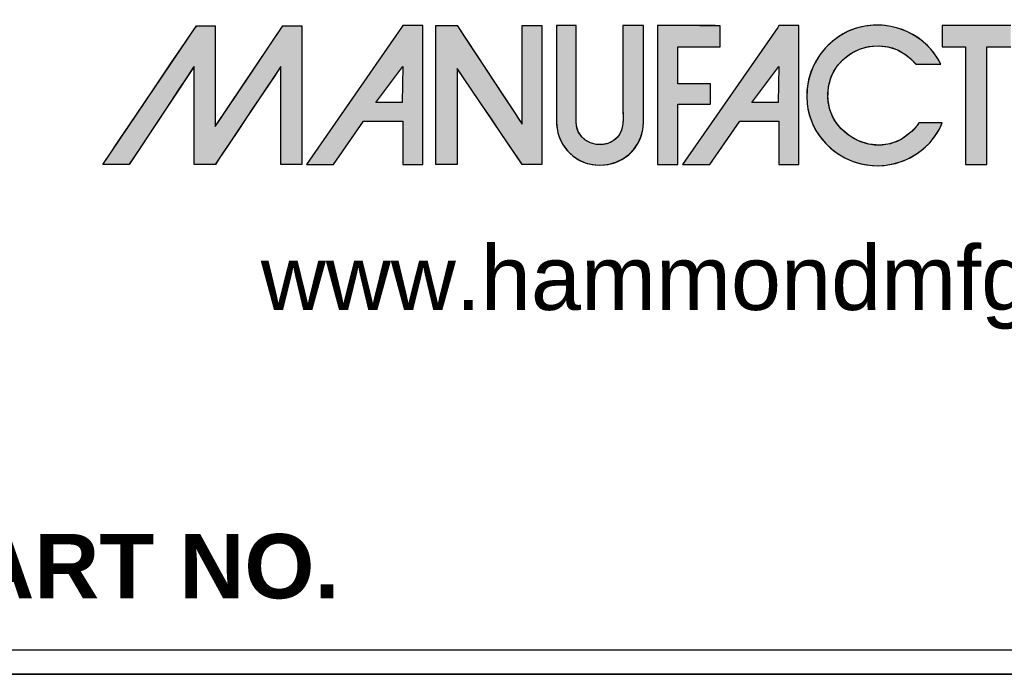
# Model space of a CAD drawing. Header units: inches. Extents: x 0 to 36.4, y -0.1 to 27.2.
# Tile 3 of 10: x 29.5 to 33.6, y -0.1 to 2.7. Entities that reach past the tile are written whole.
import ezdxf

# ---------------------------------------------------------------- set-up
doc = ezdxf.new("R2010")
doc.units = ezdxf.units.IN
doc.header["$MEASUREMENT"] = 0
doc.layers.add('Default', color=7, linetype='Continuous')

# ---------------------------------------------------------------- blocks, each defined once
blk = doc.blocks.new('block_2')
at = {"layer": 'Default', "linetype": 'Continuous'}
for points in [[(-0.8327, 0.0667), (-0.8327, 0.0841), (-0.8327, 0.1076), (-0.8327, 0.1345), (-0.8327, 0.1621), (-0.8327, 0.1875), (-0.8327, 0.2079), (-0.8327, 0.2206), (-0.8328, 0.2234), (-0.8344, 0.2234), (-0.8377, 0.2234), (-0.8421, 0.2234), (-0.8471, 0.2234), (-0.8522, 0.2234), (-0.857, 0.2234), (-0.8609, 0.2234), (-0.8647, 0.2195), (-0.8786, 0.1989), (-0.901, 0.1657), (-0.9282, 0.1254), (-0.9562, 0.0838), (-0.9813, 0.0466), (-0.9996, 0.0194), (-1.0073, 0.008), (-1.0057, 0.0079), (-1.0009, 0.0079), (-0.9941, 0.0079), (-0.9863, 0.0079), (-0.9785, 0.0079), (-0.9719, 0.0079), (-0.9676, 0.0079), (-0.9662, 0.0083), (-0.9595, 0.0184), (-0.9459, 0.0389), (-0.9281, 0.0659), (-0.9086, 0.0953), (-0.8901, 0.1233), (-0.8753, 0.1456), (-0.8668, 0.1584), (-0.8657, 0.1579), (-0.8657, 0.1442), (-0.8657, 0.1213), (-0.8657, 0.0931), (-0.8657, 0.0637), (-0.8657, 0.037), (-0.8657, 0.0172), (-0.8657, 0.0081), (-0.8646, 0.0079), (-0.8609, 0.0079), (-0.8555, 0.0079), (-0.8492, 0.0079), (-0.8429, 0.0079), (-0.8375, 0.0079), (-0.8338, 0.0079), (-0.8326, 0.0081), (-0.8265, 0.0172), (-0.8132, 0.037), (-0.7954, 0.0637), (-0.7758, 0.0931), (-0.7569, 0.1213), (-0.7416, 0.1442), (-0.7324, 0.1579), (-0.731, 0.1584), (-0.731, 0.1456), (-0.731, 0.1233), (-0.731, 0.0953), (-0.731, 0.0659), (-0.731, 0.0389), (-0.731, 0.0184), (-0.731, 0.0083), (-0.7301, 0.0079), (-0.7266, 0.0079), (-0.7214, 0.0079), (-0.7152, 0.0079), (-0.709, 0.0079), (-0.7035, 0.0079), (-0.6998, 0.0079), (-0.6985, 0.008), (-0.6985, 0.0194), (-0.6985, 0.0466), (-0.6985, 0.0838), (-0.6985, 0.1254), (-0.6985, 0.1657), (-0.6985, 0.1989), (-0.6985, 0.2195), (-0.6987, 0.2234), (-0.701, 0.2234), (-0.7052, 0.2234), (-0.7105, 0.2234), (-0.7162, 0.2234), (-0.7215, 0.2234), (-0.7256, 0.2234), (-0.7277, 0.2234), (-0.7302, 0.2199), (-0.7408, 0.204), (-0.7574, 0.1793), (-0.7771, 0.1498), (-0.7973, 0.1196), (-0.8151, 0.093), (-0.8278, 0.0739)], [(-0.4903, 0.2235), (-0.4903, 0.2089), (-0.4903, 0.1943), (-0.4903, 0.1798), (-0.4903, 0.1652), (-0.4903, 0.1506), (-0.4903, 0.1361), (-0.4903, 0.1215), (-0.4903, 0.1069), (-0.4903, 0.0924), (-0.4903, 0.0828), (-0.4903, 0.0721), (-0.4903, 0.0602), (-0.4903, 0.048), (-0.4903, 0.0362), (-0.4903, 0.0256), (-0.4903, 0.0168), (-0.4903, 0.0107), (-0.4903, 0.008), (-0.4895, 0.0079), (-0.4868, 0.0079), (-0.4827, 0.0079), (-0.4777, 0.0079), (-0.4723, 0.0079), (-0.467, 0.0079), (-0.4624, 0.0079), (-0.459, 0.0079), (-0.4573, 0.0079), (-0.4572, 0.0106), (-0.4572, 0.022), (-0.4572, 0.0401), (-0.4572, 0.0625), (-0.4572, 0.0869), (-0.4572, 0.1108), (-0.4572, 0.1319), (-0.4572, 0.1478), (-0.4572, 0.1562), (-0.4558, 0.1548), (-0.4486, 0.1441), (-0.4367, 0.1266), (-0.4218, 0.1044), (-0.4054, 0.0802), (-0.3891, 0.0561), (-0.3746, 0.0346), (-0.3635, 0.0182), (-0.3573, 0.009), (-0.3562, 0.0079), (-0.3542, 0.0079), (-0.3507, 0.0079), (-0.3463, 0.0079), (-0.3414, 0.0079), (-0.3364, 0.0079), (-0.332, 0.0079), (-0.3285, 0.0079), (-0.3265, 0.0079), (-0.3262, 0.0095), (-0.3262, 0.0227), (-0.3262, 0.0466), (-0.3262, 0.0777), (-0.3262, 0.1125), (-0.3262, 0.1476), (-0.3262, 0.1796), (-0.3262, 0.205), (-0.3262, 0.2204), (-0.3263, 0.2235), (-0.328, 0.2235), (-0.3313, 0.2235), (-0.3356, 0.2235), (-0.3404, 0.2235), (-0.3454, 0.2235), (-0.35, 0.2235), (-0.3537, 0.2235), (-0.356, 0.2235), (-0.3566, 0.2231), (-0.3566, 0.2153), (-0.3566, 0.1995), (-0.3566, 0.1782), (-0.3566, 0.1538), (-0.3566, 0.1287), (-0.3566, 0.1054), (-0.3566, 0.0863), (-0.3566, 0.0739), (-0.3567, 0.0705), (-0.3612, 0.0774), (-0.3712, 0.0926), (-0.3849, 0.1135), (-0.4009, 0.1377), (-0.4174, 0.1629), (-0.4329, 0.1865), (-0.4458, 0.206), (-0.4544, 0.2192), (-0.4572, 0.2235), (-0.4585, 0.2235), (-0.4617, 0.2235), (-0.4661, 0.2235), (-0.4713, 0.2235), (-0.4767, 0.2235), (-0.4819, 0.2235), (-0.4862, 0.2235), (-0.4892, 0.2235)], [(-0.2365, 0.0069), (-0.2231, 0.0081), (-0.211, 0.0113), (-0.2002, 0.0165), (-0.1909, 0.0233), (-0.1831, 0.0315), (-0.1769, 0.0407), (-0.1723, 0.0508), (-0.1694, 0.0615), (-0.1683, 0.0725), (-0.1683, 0.0777), (-0.1683, 0.0905), (-0.1683, 0.1097), (-0.1683, 0.1328), (-0.1683, 0.1575), (-0.1683, 0.1812), (-0.1683, 0.2017), (-0.1683, 0.2165), (-0.1683, 0.2233), (-0.169, 0.2235), (-0.1716, 0.2235), (-0.1756, 0.2235), (-0.1805, 0.2235), (-0.1857, 0.2235), (-0.1908, 0.2235), (-0.1953, 0.2235), (-0.1986, 0.2235), (-0.2002, 0.2235), (-0.2003, 0.2135), (-0.2003, 0.1998), (-0.2003, 0.186), (-0.2003, 0.1723), (-0.2003, 0.1586), (-0.2003, 0.1448), (-0.2003, 0.1311), (-0.2003, 0.1174), (-0.2003, 0.1037), (-0.2002, 0.0951), (-0.2001, 0.0892), (-0.2, 0.0831), (-0.2, 0.0771), (-0.2005, 0.071), (-0.2014, 0.0652), (-0.2031, 0.0596), (-0.2056, 0.0544), (-0.2091, 0.0498), (-0.2153, 0.0446), (-0.2237, 0.0406), (-0.2326, 0.0388), (-0.2416, 0.0391), (-0.2503, 0.0415), (-0.2581, 0.0456), (-0.2647, 0.0516), (-0.2696, 0.0591), (-0.2723, 0.068), (-0.2727, 0.0746), (-0.2727, 0.0838), (-0.2727, 0.1004), (-0.2727, 0.122), (-0.2727, 0.1462), (-0.2727, 0.1707), (-0.2727, 0.1929), (-0.2727, 0.2106), (-0.2727, 0.2214), (-0.2728, 0.2235), (-0.2745, 0.2235), (-0.2778, 0.2235), (-0.2821, 0.2235), (-0.287, 0.2235), (-0.292, 0.2235), (-0.2965, 0.2235), (-0.3002, 0.2235), (-0.3026, 0.2235), (-0.3031, 0.2201), (-0.3031, 0.2078), (-0.3031, 0.1955), (-0.3031, 0.1831), (-0.3031, 0.1708), (-0.3031, 0.1585), (-0.3031, 0.1462), (-0.3031, 0.1339), (-0.3031, 0.1215), (-0.3031, 0.1106), (-0.3031, 0.106), (-0.3032, 0.1014), (-0.3033, 0.0968), (-0.3033, 0.0922), (-0.3034, 0.0876), (-0.3034, 0.083), (-0.3033, 0.0784), (-0.3032, 0.0738), (-0.3029, 0.0686), (-0.3011, 0.0573), (-0.2975, 0.0468), (-0.2923, 0.0372), (-0.2856, 0.0286), (-0.2777, 0.0212), (-0.2686, 0.0152), (-0.2586, 0.0107), (-0.2479, 0.0079)], [(-0.1463, 0.2235), (-0.1463, 0.2174), (-0.1463, 0.2011), (-0.1463, 0.1769), (-0.1463, 0.1476), (-0.1463, 0.1157), (-0.1463, 0.0838), (-0.1463, 0.0545), (-0.1463, 0.0304), (-0.1463, 0.014), (-0.1463, 0.0079), (-0.1454, 0.0079), (-0.143, 0.0079), (-0.1395, 0.0079), (-0.1352, 0.0079), (-0.1305, 0.0079), (-0.1259, 0.0079), (-0.1216, 0.0079), (-0.1181, 0.0079), (-0.1157, 0.0079), (-0.1148, 0.0079), (-0.1148, 0.0106), (-0.1148, 0.0177), (-0.1148, 0.0282), (-0.1148, 0.041), (-0.1148, 0.0549), (-0.1148, 0.0688), (-0.1148, 0.0815), (-0.1148, 0.092), (-0.1148, 0.0992), (-0.1148, 0.1018), (-0.1134, 0.1018), (-0.1096, 0.1018), (-0.1039, 0.1018), (-0.0971, 0.1018), (-0.0896, 0.1018), (-0.0822, 0.1018), (-0.0753, 0.1018), (-0.0697, 0.1018), (-0.0659, 0.1018), (-0.0645, 0.1018), (-0.0645, 0.1027), (-0.0645, 0.1051), (-0.0645, 0.1086), (-0.0645, 0.1129), (-0.0645, 0.1175), (-0.0645, 0.1222), (-0.0645, 0.1265), (-0.0645, 0.13), (-0.0645, 0.1324), (-0.0645, 0.1333), (-0.0659, 0.1333), (-0.0697, 0.1333), (-0.0753, 0.1333), (-0.0822, 0.1333), (-0.0896, 0.1333), (-0.0971, 0.1333), (-0.1039, 0.1333), (-0.1096, 0.1333), (-0.1134, 0.1333), (-0.1148, 0.1333), (-0.1148, 0.1349), (-0.1148, 0.1392), (-0.1148, 0.1456), (-0.1148, 0.1534), (-0.1148, 0.1618), (-0.1148, 0.1703), (-0.1148, 0.1781), (-0.1148, 0.1845), (-0.1148, 0.1888), (-0.1148, 0.1904), (-0.113, 0.1904), (-0.108, 0.1904), (-0.1006, 0.1904), (-0.0917, 0.1904), (-0.082, 0.1904), (-0.0723, 0.1904), (-0.0634, 0.1904), (-0.0561, 0.1904), (-0.0511, 0.1904), (-0.0493, 0.1904), (-0.0493, 0.1913), (-0.0493, 0.1939), (-0.0493, 0.1976), (-0.0493, 0.202), (-0.0493, 0.2069), (-0.0493, 0.2118), (-0.0493, 0.2163), (-0.0493, 0.22), (-0.0493, 0.2225), (-0.0493, 0.2234), (-0.0513, 0.2234), (-0.057, 0.2235), (-0.0656, 0.2235), (-0.0763, 0.2235), (-0.0886, 0.2235), (-0.1015, 0.2235), (-0.1145, 0.2235), (-0.1268, 0.2235), (-0.1376, 0.2235)], [(0.2468, 0.0581), (0.2314, 0.0469), (0.215, 0.0402), (0.1981, 0.0379), (0.1813, 0.0394), (0.1653, 0.0445), (0.1507, 0.0528), (0.138, 0.0639), (0.1278, 0.0774), (0.1209, 0.093), (0.1177, 0.1104), (0.1188, 0.1291), (0.1237, 0.1455), (0.1314, 0.1594), (0.1415, 0.1711), (0.1536, 0.1803), (0.1671, 0.187), (0.1816, 0.191), (0.1966, 0.1922), (0.2116, 0.1905), (0.2261, 0.1858), (0.2397, 0.1779), (0.2519, 0.1666), (0.2549, 0.1637), (0.257, 0.1637), (0.2604, 0.1637), (0.2647, 0.1637), (0.2697, 0.1637), (0.2749, 0.1637), (0.2801, 0.1637), (0.2848, 0.1637), (0.2888, 0.1637), (0.2916, 0.1637), (0.2931, 0.1637), (0.2888, 0.1716), (0.2812, 0.1826), (0.2724, 0.1924), (0.2625, 0.201), (0.2517, 0.2084), (0.2402, 0.2144), (0.2279, 0.2191), (0.2153, 0.2223), (0.2022, 0.2241), (0.189, 0.2242), (0.1757, 0.2228), (0.1619, 0.2195), (0.1484, 0.2142), (0.1359, 0.2073), (0.1245, 0.1988), (0.1143, 0.189), (0.1054, 0.178), (0.098, 0.166), (0.0921, 0.1531), (0.0879, 0.1395), (0.0855, 0.1254), (0.085, 0.1109), (0.0863, 0.097), (0.0891, 0.0844), (0.0934, 0.0724), (0.0992, 0.0609), (0.1063, 0.0503), (0.1145, 0.0406), (0.1239, 0.0318), (0.1342, 0.0241), (0.1452, 0.0177), (0.157, 0.0125), (0.1694, 0.0089), (0.1823, 0.0067), (0.1955, 0.006), (0.2085, 0.0069), (0.2213, 0.0093), (0.2336, 0.0131), (0.2453, 0.0183), (0.2564, 0.0249), (0.2666, 0.0327), (0.2758, 0.0417), (0.284, 0.0518), (0.2908, 0.063), (0.2952, 0.0724), (0.294, 0.0724), (0.2915, 0.0724), (0.2879, 0.0724), (0.2836, 0.0724), (0.2788, 0.0724), (0.2739, 0.0724), (0.2693, 0.0724), (0.2651, 0.0724), (0.2618, 0.0724), (0.2597, 0.0724), (0.259, 0.0723), (0.258, 0.0709), (0.257, 0.0695), (0.256, 0.0681), (0.2549, 0.0668), (0.2538, 0.0655), (0.2527, 0.0642), (0.2516, 0.0629), (0.2504, 0.0617), (0.2493, 0.0605), (0.2481, 0.0593)], [(0.2953, 0.1904), (0.2961, 0.1904), (0.2984, 0.1904), (0.3017, 0.1904), (0.3059, 0.1904), (0.3106, 0.1904), (0.3155, 0.1904), (0.3202, 0.1904), (0.3245, 0.1904), (0.328, 0.1904), (0.3304, 0.1904), (0.3314, 0.1904), (0.3314, 0.1871), (0.3314, 0.1764), (0.3314, 0.1598), (0.3314, 0.139), (0.3314, 0.1155), (0.3314, 0.091), (0.3314, 0.067), (0.3314, 0.0451), (0.3314, 0.0269), (0.3314, 0.0141), (0.3314, 0.0082), (0.3319, 0.0079), (0.3337, 0.0079), (0.3366, 0.0079), (0.3403, 0.0079), (0.3445, 0.0079), (0.3489, 0.0079), (0.3533, 0.0079), (0.3573, 0.0079), (0.3607, 0.0079), (0.3632, 0.0079), (0.3644, 0.0079), (0.3645, 0.0098), (0.3645, 0.019), (0.3645, 0.0344), (0.3645, 0.0544), (0.3645, 0.0775), (0.3645, 0.1019), (0.3645, 0.1262), (0.3645, 0.1487), (0.3645, 0.1678), (0.3645, 0.182), (0.3645, 0.1896), (0.3648, 0.1904), (0.3665, 0.1904), (0.3695, 0.1904), (0.3735, 0.1904), (0.3781, 0.1904), (0.3831, 0.1904), (0.3881, 0.1904), (0.3927, 0.1904), (0.3967, 0.1904), (0.3997, 0.1904), (0.4014, 0.1904), (0.4017, 0.1906), (0.4017, 0.1919), (0.4017, 0.1945), (0.4017, 0.198), (0.4017, 0.2021), (0.4017, 0.2064), (0.4017, 0.2109), (0.4017, 0.215), (0.4017, 0.2187), (0.4017, 0.2215), (0.4017, 0.2231), (0.3994, 0.2235), (0.3925, 0.2235), (0.3855, 0.2235), (0.3786, 0.2235), (0.3717, 0.2235), (0.3647, 0.2235), (0.3578, 0.2235), (0.3509, 0.2235), (0.3439, 0.2235), (0.337, 0.2235), (0.3301, 0.2235), (0.3241, 0.2235), (0.3215, 0.2235), (0.3188, 0.2235), (0.3162, 0.2235), (0.3135, 0.2235), (0.3109, 0.2235), (0.3083, 0.2235), (0.3056, 0.2235), (0.303, 0.2235), (0.3004, 0.2235), (0.2977, 0.2235), (0.2954, 0.2235), (0.2953, 0.2226), (0.2953, 0.2206), (0.2953, 0.2177), (0.2952, 0.2141), (0.2952, 0.21), (0.2952, 0.2058), (0.2952, 0.2016), (0.2952, 0.1977), (0.2953, 0.1944), (0.2953, 0.1919)]]:
    blk.add_hatch(color=7, dxfattribs=at).paths.add_polyline_path(points)
h = blk.add_hatch(color=7, dxfattribs=at)
h.paths.add_polyline_path([(-0.5436, 0.2206), (-0.6911, 0.0079), (-0.6492, 0.0079), (-0.6025, 0.0751), (-0.5417, 0.0751), (-0.5417, 0.0079), (-0.5107, 0.0079), (-0.5107, 0.2235), (-0.5417, 0.2235)])
h.paths.add_polyline_path([(-0.5836, 0.1039), (-0.5427, 0.1039), (-0.5417, 0.16)])
h = blk.add_hatch(color=7, dxfattribs=at)
h.paths.add_polyline_path([(0.042, 0.2235), (0.04, 0.2206), (-0.1075, 0.0079), (-0.0655, 0.0079), (-0.0189, 0.0751), (0.042, 0.0751), (0.042, 0.0079), (0.0729, 0.0079), (0.0729, 0.2235)])
h.paths.add_polyline_path([(0.0409, 0.1039), (0.042, 0.16), (0, 0.1039)])
at = {"layer": 'Default', "color": 7, "linetype": 'Continuous'}
for p, q in [((-0.5436, 0.2206), (-0.6911, 0.0079)), ((-0.5417, 0.2235), (-0.5436, 0.2206)), ((-0.5107, 0.2235), (-0.5417, 0.2235)), ((-0.5107, 0.0079), (-0.5107, 0.2235)), ((0.04, 0.2206), (-0.1075, 0.0079)), ((0.042, 0.2235), (0.04, 0.2206)), ((0.0729, 0.2235), (0.042, 0.2235)), ((0.0729, 0.0079), (0.0729, 0.2235)), ((-0.5836, 0.1039), (-0.5417, 0.16)), ((-0.5417, 0.16), (-0.5427, 0.1039)), ((0, 0.1039), (0.042, 0.16)), ((0.042, 0.16), (0.0409, 0.1039)), ((-0.5427, 0.1039), (-0.5836, 0.1039)), ((0.0409, 0.1039), (0, 0.1039)), ((-0.6492, 0.0079), (-0.6025, 0.0751)), ((-0.6025, 0.0751), (-0.5417, 0.0751)), ((-0.5417, 0.0751), (-0.5417, 0.0079)), ((-0.0655, 0.0079), (-0.0189, 0.0751)), ((-0.0189, 0.0751), (0.042, 0.0751)), ((0.042, 0.0751), (0.042, 0.0079)), ((-0.6911, 0.0079), (-0.6492, 0.0079)), ((-0.5417, 0.0079), (-0.5107, 0.0079)), ((-0.1075, 0.0079), (-0.0655, 0.0079)), ((0.042, 0.0079), (0.0729, 0.0079))]:
    blk.add_line(p, q, dxfattribs=at)
for points in [[(-0.8327, 0.0667), (-0.8278, 0.0739), (-0.8151, 0.093), (-0.7973, 0.1196), (-0.7771, 0.1498), (-0.7574, 0.1793), (-0.7408, 0.204), (-0.7302, 0.2199), (-0.7277, 0.2234), (-0.7256, 0.2234), (-0.7215, 0.2234), (-0.7162, 0.2234), (-0.7105, 0.2234), (-0.7052, 0.2234), (-0.701, 0.2234), (-0.6987, 0.2234), (-0.6985, 0.2195), (-0.6985, 0.1989), (-0.6985, 0.1657), (-0.6985, 0.1254), (-0.6985, 0.0838), (-0.6985, 0.0466), (-0.6985, 0.0194), (-0.6985, 0.008), (-0.6998, 0.0079), (-0.7035, 0.0079), (-0.709, 0.0079), (-0.7152, 0.0079), (-0.7214, 0.0079), (-0.7266, 0.0079), (-0.7301, 0.0079), (-0.731, 0.0083), (-0.731, 0.0184), (-0.731, 0.0389), (-0.731, 0.0659), (-0.731, 0.0953), (-0.731, 0.1233), (-0.731, 0.1456), (-0.731, 0.1584), (-0.7324, 0.1579), (-0.7416, 0.1442), (-0.7569, 0.1213), (-0.7758, 0.0931), (-0.7954, 0.0637), (-0.8132, 0.037), (-0.8265, 0.0172), (-0.8326, 0.0081), (-0.8338, 0.0079), (-0.8375, 0.0079), (-0.8429, 0.0079), (-0.8492, 0.0079), (-0.8555, 0.0079), (-0.8609, 0.0079), (-0.8646, 0.0079), (-0.8657, 0.0081), (-0.8657, 0.0172), (-0.8657, 0.037), (-0.8657, 0.0637), (-0.8657, 0.0931), (-0.8657, 0.1213), (-0.8657, 0.1442), (-0.8657, 0.1579), (-0.8668, 0.1584), (-0.8753, 0.1456), (-0.8901, 0.1233), (-0.9086, 0.0953), (-0.9281, 0.0659), (-0.9459, 0.0389), (-0.9595, 0.0184), (-0.9662, 0.0083), (-0.9676, 0.0079), (-0.9719, 0.0079), (-0.9785, 0.0079), (-0.9863, 0.0079), (-0.9941, 0.0079), (-1.0009, 0.0079), (-1.0057, 0.0079), (-1.0073, 0.008), (-0.9996, 0.0194), (-0.9813, 0.0466), (-0.9562, 0.0838), (-0.9282, 0.1254), (-0.901, 0.1657), (-0.8786, 0.1989), (-0.8647, 0.2195), (-0.8609, 0.2234), (-0.857, 0.2234), (-0.8522, 0.2234), (-0.8471, 0.2234), (-0.8421, 0.2234), (-0.8377, 0.2234), (-0.8344, 0.2234), (-0.8328, 0.2234), (-0.8327, 0.2206), (-0.8327, 0.2079), (-0.8327, 0.1875), (-0.8327, 0.1621), (-0.8327, 0.1345), (-0.8327, 0.1076), (-0.8327, 0.0841), (-0.8327, 0.0667)], [(-0.4903, 0.2235), (-0.4892, 0.2235), (-0.4862, 0.2235), (-0.4819, 0.2235), (-0.4767, 0.2235), (-0.4713, 0.2235), (-0.4661, 0.2235), (-0.4617, 0.2235), (-0.4585, 0.2235), (-0.4572, 0.2235), (-0.4544, 0.2192), (-0.4458, 0.206), (-0.4329, 0.1865), (-0.4174, 0.1629), (-0.4009, 0.1377), (-0.3849, 0.1135), (-0.3712, 0.0926), (-0.3612, 0.0774), (-0.3567, 0.0705), (-0.3566, 0.0739), (-0.3566, 0.0863), (-0.3566, 0.1054), (-0.3566, 0.1287), (-0.3566, 0.1538), (-0.3566, 0.1782), (-0.3566, 0.1995), (-0.3566, 0.2153), (-0.3566, 0.2231), (-0.356, 0.2235), (-0.3537, 0.2235), (-0.35, 0.2235), (-0.3454, 0.2235), (-0.3404, 0.2235), (-0.3356, 0.2235), (-0.3313, 0.2235), (-0.328, 0.2235), (-0.3263, 0.2235), (-0.3262, 0.2204), (-0.3262, 0.205), (-0.3262, 0.1796), (-0.3262, 0.1476), (-0.3262, 0.1125), (-0.3262, 0.0777), (-0.3262, 0.0466), (-0.3262, 0.0227), (-0.3262, 0.0095), (-0.3265, 0.0079), (-0.3285, 0.0079), (-0.332, 0.0079), (-0.3364, 0.0079), (-0.3414, 0.0079), (-0.3463, 0.0079), (-0.3507, 0.0079), (-0.3542, 0.0079), (-0.3562, 0.0079), (-0.3573, 0.009), (-0.3635, 0.0182), (-0.3746, 0.0346), (-0.3891, 0.0561), (-0.4054, 0.0802), (-0.4218, 0.1044), (-0.4367, 0.1266), (-0.4486, 0.1441), (-0.4558, 0.1548), (-0.4572, 0.1562), (-0.4572, 0.1478), (-0.4572, 0.1319), (-0.4572, 0.1108), (-0.4572, 0.0869), (-0.4572, 0.0625), (-0.4572, 0.0401), (-0.4572, 0.022), (-0.4572, 0.0106), (-0.4573, 0.0079), (-0.459, 0.0079), (-0.4624, 0.0079), (-0.467, 0.0079), (-0.4723, 0.0079), (-0.4777, 0.0079), (-0.4827, 0.0079), (-0.4868, 0.0079), (-0.4895, 0.0079), (-0.4903, 0.008), (-0.4903, 0.0107), (-0.4903, 0.0168), (-0.4903, 0.0256), (-0.4903, 0.0362), (-0.4903, 0.048), (-0.4903, 0.0602), (-0.4903, 0.0721), (-0.4903, 0.0828), (-0.4903, 0.0924), (-0.4903, 0.1069), (-0.4903, 0.1215), (-0.4903, 0.1361), (-0.4903, 0.1506), (-0.4903, 0.1652), (-0.4903, 0.1798), (-0.4903, 0.1943), (-0.4903, 0.2089), (-0.4903, 0.2235)], [(-0.2365, 0.0069), (-0.2231, 0.0081), (-0.211, 0.0113), (-0.2002, 0.0165), (-0.1909, 0.0233), (-0.1831, 0.0315), (-0.1769, 0.0407), (-0.1723, 0.0508), (-0.1694, 0.0615), (-0.1683, 0.0725), (-0.1683, 0.0777), (-0.1683, 0.0905), (-0.1683, 0.1097), (-0.1683, 0.1328), (-0.1683, 0.1575), (-0.1683, 0.1812), (-0.1683, 0.2017), (-0.1683, 0.2165), (-0.1683, 0.2233), (-0.169, 0.2235), (-0.1716, 0.2235), (-0.1756, 0.2235), (-0.1805, 0.2235), (-0.1857, 0.2235), (-0.1908, 0.2235), (-0.1953, 0.2235), (-0.1986, 0.2235), (-0.2002, 0.2235), (-0.2003, 0.2135), (-0.2003, 0.1998), (-0.2003, 0.186), (-0.2003, 0.1723), (-0.2003, 0.1586), (-0.2003, 0.1448), (-0.2003, 0.1311), (-0.2003, 0.1174), (-0.2003, 0.1037), (-0.2002, 0.0951), (-0.2001, 0.0892), (-0.2, 0.0831), (-0.2, 0.0771), (-0.2005, 0.071), (-0.2014, 0.0652), (-0.2031, 0.0596), (-0.2056, 0.0544), (-0.2091, 0.0498), (-0.2153, 0.0446), (-0.2237, 0.0406), (-0.2326, 0.0388), (-0.2416, 0.0391), (-0.2503, 0.0415), (-0.2581, 0.0456), (-0.2647, 0.0516), (-0.2696, 0.0591), (-0.2723, 0.068), (-0.2727, 0.0746), (-0.2727, 0.0838), (-0.2727, 0.1004), (-0.2727, 0.122), (-0.2727, 0.1462), (-0.2727, 0.1707), (-0.2727, 0.1929), (-0.2727, 0.2106), (-0.2727, 0.2214), (-0.2728, 0.2235), (-0.2745, 0.2235), (-0.2778, 0.2235), (-0.2821, 0.2235), (-0.287, 0.2235), (-0.292, 0.2235), (-0.2965, 0.2235), (-0.3002, 0.2235), (-0.3026, 0.2235), (-0.3031, 0.2201), (-0.3031, 0.2078), (-0.3031, 0.1955), (-0.3031, 0.1831), (-0.3031, 0.1708), (-0.3031, 0.1585), (-0.3031, 0.1462), (-0.3031, 0.1339), (-0.3031, 0.1215), (-0.3031, 0.1106), (-0.3031, 0.106), (-0.3032, 0.1014), (-0.3033, 0.0968), (-0.3033, 0.0922), (-0.3034, 0.0876), (-0.3034, 0.083), (-0.3033, 0.0784), (-0.3032, 0.0738), (-0.3029, 0.0686), (-0.3011, 0.0573), (-0.2975, 0.0468), (-0.2923, 0.0372), (-0.2856, 0.0286), (-0.2777, 0.0212), (-0.2686, 0.0152), (-0.2586, 0.0107), (-0.2479, 0.0079), (-0.2365, 0.0069)], [(-0.1463, 0.2235), (-0.1463, 0.2174), (-0.1463, 0.2011), (-0.1463, 0.1769), (-0.1463, 0.1476), (-0.1463, 0.1157), (-0.1463, 0.0838), (-0.1463, 0.0545), (-0.1463, 0.0304), (-0.1463, 0.014), (-0.1463, 0.0079), (-0.1454, 0.0079), (-0.143, 0.0079), (-0.1395, 0.0079), (-0.1352, 0.0079), (-0.1305, 0.0079), (-0.1259, 0.0079), (-0.1216, 0.0079), (-0.1181, 0.0079), (-0.1157, 0.0079), (-0.1148, 0.0079), (-0.1148, 0.0106), (-0.1148, 0.0177), (-0.1148, 0.0282), (-0.1148, 0.041), (-0.1148, 0.0549), (-0.1148, 0.0688), (-0.1148, 0.0815), (-0.1148, 0.092), (-0.1148, 0.0992), (-0.1148, 0.1018), (-0.1134, 0.1018), (-0.1096, 0.1018), (-0.1039, 0.1018), (-0.0971, 0.1018), (-0.0896, 0.1018), (-0.0822, 0.1018), (-0.0753, 0.1018), (-0.0697, 0.1018), (-0.0659, 0.1018), (-0.0645, 0.1018), (-0.0645, 0.1027), (-0.0645, 0.1051), (-0.0645, 0.1086), (-0.0645, 0.1129), (-0.0645, 0.1175), (-0.0645, 0.1222), (-0.0645, 0.1265), (-0.0645, 0.13), (-0.0645, 0.1324), (-0.0645, 0.1333), (-0.0659, 0.1333), (-0.0697, 0.1333), (-0.0753, 0.1333), (-0.0822, 0.1333), (-0.0896, 0.1333), (-0.0971, 0.1333), (-0.1039, 0.1333), (-0.1096, 0.1333), (-0.1134, 0.1333), (-0.1148, 0.1333), (-0.1148, 0.1349), (-0.1148, 0.1392), (-0.1148, 0.1456), (-0.1148, 0.1534), (-0.1148, 0.1618), (-0.1148, 0.1703), (-0.1148, 0.1781), (-0.1148, 0.1845), (-0.1148, 0.1888), (-0.1148, 0.1904), (-0.113, 0.1904), (-0.108, 0.1904), (-0.1006, 0.1904), (-0.0917, 0.1904), (-0.082, 0.1904), (-0.0723, 0.1904), (-0.0634, 0.1904), (-0.0561, 0.1904), (-0.0511, 0.1904), (-0.0493, 0.1904), (-0.0493, 0.1913), (-0.0493, 0.1939), (-0.0493, 0.1976), (-0.0493, 0.202), (-0.0493, 0.2069), (-0.0493, 0.2118), (-0.0493, 0.2163), (-0.0493, 0.22), (-0.0493, 0.2225), (-0.0493, 0.2234), (-0.0513, 0.2234), (-0.057, 0.2235), (-0.0656, 0.2235), (-0.0763, 0.2235), (-0.0886, 0.2235), (-0.1015, 0.2235), (-0.1145, 0.2235), (-0.1268, 0.2235), (-0.1376, 0.2235), (-0.1463, 0.2235)], [(0.2468, 0.0581), (0.2314, 0.0469), (0.215, 0.0402), (0.1981, 0.0379), (0.1813, 0.0394), (0.1653, 0.0445), (0.1507, 0.0528), (0.138, 0.0639), (0.1278, 0.0774), (0.1209, 0.093), (0.1177, 0.1104), (0.1188, 0.1291), (0.1237, 0.1455), (0.1314, 0.1594), (0.1415, 0.1711), (0.1536, 0.1803), (0.1671, 0.187), (0.1816, 0.191), (0.1966, 0.1922), (0.2116, 0.1905), (0.2261, 0.1858), (0.2397, 0.1779), (0.2519, 0.1666), (0.2549, 0.1637), (0.257, 0.1637), (0.2604, 0.1637), (0.2647, 0.1637), (0.2697, 0.1637), (0.2749, 0.1637), (0.2801, 0.1637), (0.2848, 0.1637), (0.2888, 0.1637), (0.2916, 0.1637), (0.2931, 0.1637), (0.2888, 0.1716), (0.2812, 0.1826), (0.2724, 0.1924), (0.2625, 0.201), (0.2517, 0.2084), (0.2402, 0.2144), (0.2279, 0.2191), (0.2153, 0.2223), (0.2022, 0.2241), (0.189, 0.2242), (0.1757, 0.2228), (0.1619, 0.2195), (0.1484, 0.2142), (0.1359, 0.2073), (0.1245, 0.1988), (0.1143, 0.189), (0.1054, 0.178), (0.098, 0.166), (0.0921, 0.1531), (0.0879, 0.1395), (0.0855, 0.1254), (0.085, 0.1109), (0.0863, 0.097), (0.0891, 0.0844), (0.0934, 0.0724), (0.0992, 0.0609), (0.1063, 0.0503), (0.1145, 0.0406), (0.1239, 0.0318), (0.1342, 0.0241), (0.1452, 0.0177), (0.157, 0.0125), (0.1694, 0.0089), (0.1823, 0.0067), (0.1955, 0.006), (0.2085, 0.0069), (0.2213, 0.0093), (0.2336, 0.0131), (0.2453, 0.0183), (0.2564, 0.0249), (0.2666, 0.0327), (0.2758, 0.0417), (0.284, 0.0518), (0.2908, 0.063), (0.2952, 0.0724), (0.294, 0.0724), (0.2915, 0.0724), (0.2879, 0.0724), (0.2836, 0.0724), (0.2788, 0.0724), (0.2739, 0.0724), (0.2693, 0.0724), (0.2651, 0.0724), (0.2618, 0.0724), (0.2597, 0.0724), (0.259, 0.0723), (0.258, 0.0709), (0.257, 0.0695), (0.256, 0.0681), (0.2549, 0.0668), (0.2538, 0.0655), (0.2527, 0.0642), (0.2516, 0.0629), (0.2504, 0.0617), (0.2493, 0.0605), (0.2481, 0.0593), (0.2468, 0.0581)]]:
    blk.add_lwpolyline(points, close=True, dxfattribs=at)
at = {"layer": 'Default', "color": 7, "linetype": 'Continuous', "const_width": 0.00035}
for points in [[(0.042, 0.2235), (0.04, 0.2206), (-0.1075, 0.0079), (-0.0655, 0.0079), (-0.0189, 0.0751), (0.042, 0.0751), (0.042, 0.0079), (0.0729, 0.0079), (0.0729, 0.2235), (0.042, 0.2235)], [(0.0409, 0.1039), (0, 0.1039), (0.042, 0.16), (0.0409, 0.1039)]]:
    blk.add_lwpolyline(points, close=True, dxfattribs=at)
at = {"layer": 'Default', "color": 7, "linetype": 'Continuous'}
blk.add_lwpolyline([(0.3925, 0.2235), (0.3855, 0.2235), (0.3786, 0.2235), (0.3717, 0.2235), (0.3647, 0.2235), (0.3578, 0.2235), (0.3509, 0.2235), (0.3439, 0.2235), (0.337, 0.2235), (0.3301, 0.2235), (0.3241, 0.2235), (0.3215, 0.2235), (0.3188, 0.2235), (0.3162, 0.2235), (0.3135, 0.2235), (0.3109, 0.2235), (0.3083, 0.2235), (0.3056, 0.2235), (0.303, 0.2235), (0.3004, 0.2235), (0.2977, 0.2235), (0.2954, 0.2235), (0.2953, 0.2226), (0.2953, 0.2206), (0.2953, 0.2177), (0.2952, 0.2141), (0.2952, 0.21), (0.2952, 0.2058), (0.2952, 0.2016), (0.2952, 0.1977), (0.2953, 0.1944), (0.2953, 0.1919), (0.2953, 0.1904), (0.2953, 0.1904), (0.2961, 0.1904), (0.2984, 0.1904), (0.3017, 0.1904), (0.3059, 0.1904), (0.3106, 0.1904), (0.3155, 0.1904), (0.3202, 0.1904), (0.3245, 0.1904), (0.328, 0.1904), (0.3304, 0.1904), (0.3314, 0.1904), (0.3314, 0.1871), (0.3314, 0.1764), (0.3314, 0.1598), (0.3314, 0.139), (0.3314, 0.1155), (0.3314, 0.091), (0.3314, 0.067), (0.3314, 0.0451), (0.3314, 0.0269), (0.3314, 0.0141), (0.3314, 0.0082), (0.3319, 0.0079), (0.3337, 0.0079), (0.3366, 0.0079), (0.3403, 0.0079), (0.3445, 0.0079), (0.3489, 0.0079), (0.3533, 0.0079), (0.3573, 0.0079), (0.3607, 0.0079), (0.3632, 0.0079), (0.3644, 0.0079), (0.3645, 0.0098), (0.3645, 0.019), (0.3645, 0.0344), (0.3645, 0.0544), (0.3645, 0.0775), (0.3645, 0.1019), (0.3645, 0.1262), (0.3645, 0.1487), (0.3645, 0.1678), (0.3645, 0.182), (0.3645, 0.1896), (0.3648, 0.1904), (0.3665, 0.1904), (0.3695, 0.1904), (0.3735, 0.1904), (0.3781, 0.1904), (0.3831, 0.1904), (0.3881, 0.1904), (0.3927, 0.1904)], dxfattribs=at)
for points, knots in [([(0.2932, 0.1637), (0.2708, 0.2089), (0.2188, 0.2328), (0.1698, 0.2216), (0.1162, 0.2094), (0.0797, 0.1572), (0.0856, 0.1028), (0.09, 0.0545), (0.1303, 0.0142), (0.1778, 0.0072), (0.2269, -0.0003), (0.2763, 0.0261), (0.2953, 0.0724)], [0, 0, 0, 0, 0.25, 0.25, 0.25, 0.5, 0.5, 0.5, 0.75, 0.75, 0.75, 1, 1, 1, 1]), ([(-0.4903, 0.0079), (-0.4903, 0.0079), (-0.4903, 0.0669), (-0.4903, 0.091), (-0.4903, 0.1352), (-0.4903, 0.1793), (-0.4903, 0.2235)], [0, 0, 0, 0, 0.5, 0.5, 0.5, 1, 1, 1, 1]), ([(-0.3031, 0.2235), (-0.3031, 0.1861), (-0.3031, 0.1488), (-0.3031, 0.1115), (-0.3031, 0.0976), (-0.3038, 0.0835), (-0.303, 0.0696), (-0.3009, 0.0344), (-0.2717, 0.0069), (-0.2365, 0.0069)], [0, 0, 0, 0, 0.333333, 0.333333, 0.333333, 0.666667, 0.666667, 0.666667, 1, 1, 1, 1]), ([(-0.2003, 0.2235), (-0.2003, 0.1819), (-0.2003, 0.1403), (-0.2003, 0.0987), (-0.2003, 0.0818), (-0.197, 0.0603), (-0.2111, 0.0478), (-0.2335, 0.028), (-0.2727, 0.0421), (-0.2727, 0.0735)], [0, 0, 0, 0, 0.333333, 0.333333, 0.333333, 0.666667, 0.666667, 0.666667, 1, 1, 1, 1]), ([(0.2468, 0.0581), (0.1926, 0.0074), (0.104, 0.0594), (0.1193, 0.1313), (0.1325, 0.1939), (0.2141, 0.2144), (0.2543, 0.1637)], [0, 0, 0, 0, 0.5, 0.5, 0.5, 1, 1, 1, 1]), ([(0.4017, 0.2235), (0.376, 0.2235), (0.3504, 0.2235), (0.3247, 0.2235), (0.3149, 0.2235), (0.3051, 0.2235), (0.2954, 0.2235), (0.2951, 0.2235), (0.2953, 0.1936), (0.2953, 0.1904)], [0, 0, 0, 0, 0.333333, 0.333333, 0.333333, 0.666667, 0.666667, 0.666667, 1, 1, 1, 1])]:
    blk.add_open_spline(points, degree=3, knots=knots, dxfattribs=at)
for points in [[(-1.0073, 0.0079), (-1.0073, 0.0079), (-0.8621, 0.2234), (-0.8621, 0.2234)], [(-0.8621, 0.2234), (-0.855, 0.2234), (-0.8327, 0.2234), (-0.8327, 0.2234)], [(-0.8327, 0.0667), (-0.8327, 0.0667), (-0.7278, 0.2234), (-0.7278, 0.2234)], [(-0.8327, 0.2234), (-0.8327, 0.2234), (-0.8327, 0.1009), (-0.8327, 0.0667)], [(-0.7278, 0.2234), (-0.7278, 0.2234), (-0.6985, 0.2234), (-0.6985, 0.2234)], [(-0.6985, 0.2234), (-0.6985, 0.2234), (-0.6985, 0.0079), (-0.6985, 0.0079)], [(-0.4903, 0.2235), (-0.4903, 0.2235), (-0.4572, 0.2235), (-0.4572, 0.2235)], [(-0.4572, 0.2235), (-0.4572, 0.2235), (-0.3566, 0.0704), (-0.3566, 0.0704)], [(-0.3566, 0.0704), (-0.3566, 0.0704), (-0.3566, 0.2235), (-0.3566, 0.2235)], [(-0.3566, 0.2235), (-0.3566, 0.2235), (-0.3262, 0.2235), (-0.3262, 0.2235)], [(-0.3262, 0.2235), (-0.3262, 0.2235), (-0.3262, 0.0079), (-0.3262, 0.0079)], [(-0.2727, 0.2235), (-0.2727, 0.2235), (-0.3031, 0.2235), (-0.3031, 0.2235)], [(-0.2727, 0.0735), (-0.2727, 0.0735), (-0.2727, 0.2235), (-0.2727, 0.2235)], [(-0.1683, 0.2235), (-0.1683, 0.2235), (-0.2003, 0.2235), (-0.2003, 0.2235)], [(-0.1683, 0.0735), (-0.1683, 0.0735), (-0.1683, 0.2235), (-0.1683, 0.2235)], [(-0.1463, 0.2235), (-0.1463, 0.2235), (-0.1463, 0.0079), (-0.1463, 0.0079)], [(-0.0493, 0.2234), (-0.0493, 0.2234), (-0.1217, 0.2235), (-0.1463, 0.2235)], [(-0.0493, 0.1904), (-0.0493, 0.1904), (-0.0493, 0.2234), (-0.0493, 0.2234)], [(-0.1148, 0.1333), (-0.1148, 0.1333), (-0.1148, 0.1904), (-0.1148, 0.1904)], [(-0.1148, 0.1904), (-0.1148, 0.1904), (-0.0493, 0.1904), (-0.0493, 0.1904)], [(0.2953, 0.1904), (0.2953, 0.1904), (0.3314, 0.1904), (0.3314, 0.1904)], [(0.3314, 0.1904), (0.3314, 0.1904), (0.3314, 0.0079), (0.3314, 0.0079)], [(0.3645, 0.0079), (0.3645, 0.0079), (0.3645, 0.1904), (0.3645, 0.1904)], [(0.3645, 0.1904), (0.3645, 0.1904), (0.4017, 0.1904), (0.4017, 0.1904)], [(-0.8657, 0.16), (-0.8657, 0.16), (-0.9664, 0.0079), (-0.9664, 0.0079)], [(-0.8657, 0.0079), (-0.8657, 0.0079), (-0.8657, 0.16), (-0.8657, 0.16)], [(-0.731, 0.16), (-0.731, 0.16), (-0.8327, 0.0079), (-0.8327, 0.0079)], [(-0.731, 0.0079), (-0.731, 0.0079), (-0.731, 0.16), (-0.731, 0.16)], [(-0.3566, 0.0079), (-0.3566, 0.0079), (-0.4572, 0.1569), (-0.4572, 0.1569)], [(-0.4572, 0.1569), (-0.4572, 0.1569), (-0.4572, 0.0079), (-0.4572, 0.0079)], [(0.2543, 0.1637), (0.2543, 0.1637), (0.2932, 0.1637), (0.2932, 0.1637)], [(-0.0645, 0.1333), (-0.0645, 0.1333), (-0.1148, 0.1333), (-0.1148, 0.1333)], [(-0.0645, 0.1018), (-0.0645, 0.1018), (-0.0645, 0.1333), (-0.0645, 0.1333)], [(-0.1148, 0.0079), (-0.1148, 0.0079), (-0.1148, 0.1018), (-0.1148, 0.1018)], [(-0.1148, 0.1018), (-0.1148, 0.1018), (-0.0645, 0.1018), (-0.0645, 0.1018)], [(-0.2365, 0.0069), (-0.194, 0.0069), (-0.1683, 0.0399), (-0.1683, 0.0735)], [(0.2591, 0.0724), (0.2555, 0.0672), (0.2514, 0.0624), (0.2468, 0.0581)], [(0.2953, 0.0724), (0.2953, 0.0724), (0.2591, 0.0724), (0.2591, 0.0724)], [(-0.9664, 0.0079), (-0.9664, 0.0079), (-1.0073, 0.0079), (-1.0073, 0.0079)], [(-0.8327, 0.0079), (-0.8327, 0.0079), (-0.8657, 0.0079), (-0.8657, 0.0079)], [(-0.6985, 0.0079), (-0.6985, 0.0079), (-0.731, 0.0079), (-0.731, 0.0079)], [(-0.4572, 0.0079), (-0.4572, 0.0079), (-0.4903, 0.0079), (-0.4903, 0.0079)], [(-0.3262, 0.0079), (-0.3262, 0.0079), (-0.3566, 0.0079), (-0.3566, 0.0079)], [(-0.1463, 0.0079), (-0.1463, 0.0079), (-0.1148, 0.0079), (-0.1148, 0.0079)], [(0.3314, 0.0079), (0.3314, 0.0079), (0.3645, 0.0079), (0.3645, 0.0079)]]:
    blk.add_open_spline(points, degree=3, dxfattribs=at)
blk = doc.blocks.new('Block1')
at = {"layer": 'Default', "color": 7}
blk.add_blockref('block_2', (2.0929, 0.6996), dxfattribs=at)
blk = doc.blocks.new('Block13')
at = {"layer": 'Default', "color": 7, "linetype": 'Continuous'}
blk.add_line((3.5155, 0), (0, 0), dxfattribs=at)
at = {"layer": 'Default', "color": 7}
blk.add_blockref('Block1', (0.0371, 0.0841), dxfattribs=at)
at = {"layer": 'Default', "char_height": 0.1, "attachment_point": 1}
for s, insert, width in [('{\\fArial|b0||i0||c0|p34;\\C7;\\H0.1;\\W1.;www.hammondmfg.com}', (1.3679, 0.6657), 1.572281), ('{\\fArial|b1||i0||c0|p34;\\C7;\\H0.1;\\W1.;PART NO. \\P}', (0.8225, 0.2179), 0.655523)]:
    blk.add_mtext(s, dxfattribs=dict(at, insert=insert, width=width))
blk = doc.blocks.new('Block11')
at = {"layer": 'Default', "color": 7}
blk.add_blockref('Block13', (0, 0), dxfattribs=at)
blk = doc.blocks.new('Block10')
at = {"layer": 'Default', "color": 7}
blk.add_blockref('Block11', (0, 0), dxfattribs=at)
blk = doc.blocks.new('Block2')
at = {"layer": 'Default', "color": 7, "linetype": 'Continuous'}
blk.add_line((-52.744, 0), (-0.012, 0), dxfattribs=at)
at = {"layer": 'Default', "color": 7, "xscale": 15, "yscale": 15, "zscale": 15}
blk.add_blockref('Block10', (-52.744, 0), dxfattribs=at)
blk = doc.blocks.new('Block222')
at = {"layer": 'Default', "color": 7}
blk.add_blockref('Block2', (106.578, -49.503), dxfattribs=at)

msp = doc.modelspace()

# ---------------------------------------------------------------- linework, layer by layer
at = {"layer": 'Default', "color": 7, "linetype": 'Continuous'}
msp.add_line((0, 0), (36.3675, 0), dxfattribs=at)

# ---------------------------------------------------------------- block references
at = {"layer": 'Default', "color": 7, "xscale": 0.1817301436, "yscale": 0.1817301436, "zscale": 0.1817301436}
msp.add_blockref('Block222', (16.98, 8.8919), dxfattribs=at)

doc.saveas('drawing.dxf')
